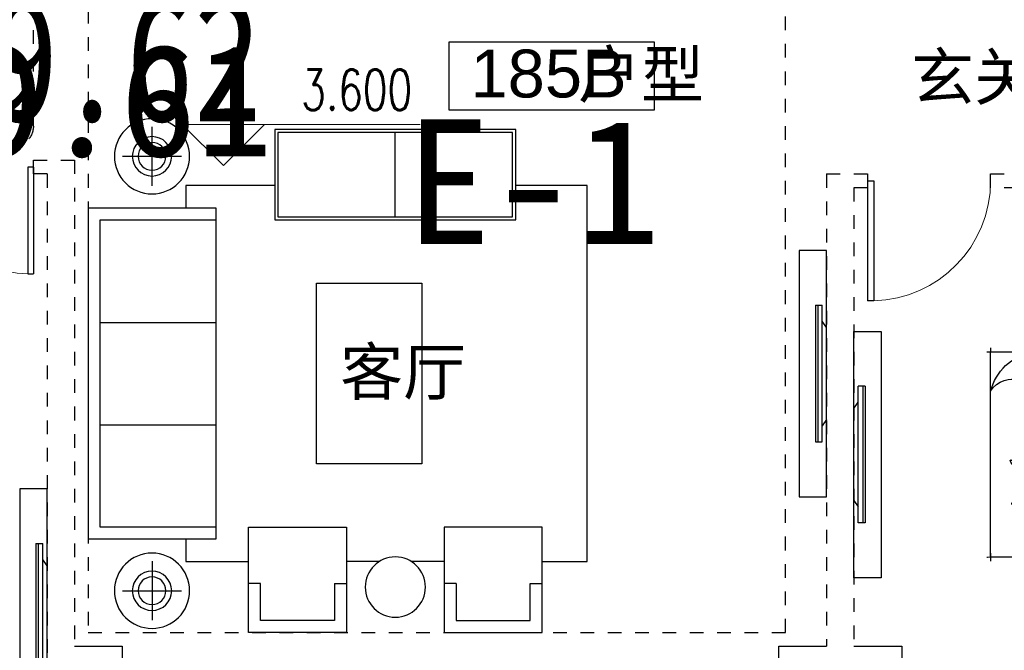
# Model space of a CAD drawing. Header units: millimetres. Extents: x 296296 to 297283, y 219875 to 220035.
# Tile 68 of 256: x 296694.68 to 296701.88, y 220012.34 to 220016.94. Entities that reach past the tile are written whole.
import ezdxf
from ezdxf.enums import TextEntityAlignment as Align

# ---------------------------------------------------------------- set-up
doc = ezdxf.new("R2010")
doc.units = ezdxf.units.MM
for name, pattern in [('185洋房-中间套（报建版）-旧规$0$DASH', [0.35, 0.25, -0.1]), ('185洋房-中间套（报建版）-旧规$0$洋房户型$0$_DASH', [0.6000000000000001, 0.4, -0.2]), ('185洋房-中间套（报建版）-旧规$0$洋房户型$0$CONTINOUS', [0]), ('185洋房-中间套（报建版）-旧规$0$洋房户型$0$XU-140-SF-N1$0$DASH', [0.35, 0.25, -0.1]), ('CONTINOUS', [0])]:
    doc.linetypes.add(name, pattern=pattern)
doc.layers.add('$面积结果', color=7, linetype='Continuous')
doc.layers.add('面积-住宅全面积', color=1, linetype='Continuous')
for name, color, linetype, lineweight in [('A-注-房间名称.....ANNO-ROOM', 251, 'Continuous', 0), ('A-注-标高.........ANNO-HIGH', 251, 'Continuous', 0), ('面校面积', 1, 'CONTINOUS', 0)]:
    doc.layers.add(name, color=color, linetype=linetype, lineweight=lineweight)
doc.styles.add('_TCH_DIM', font='SIMPLEX', dxfattribs={"bigfont": 'GBCBIG'})
doc.styles.add('dw', font='simhei.ttf')
doc.styles.get("Standard").update_dxf_attribs({"font": 'arial.ttf'})

# ---------------------------------------------------------------- blocks, each defined once
blk = doc.blocks.new('4uyh5uj6kj67j75rykjtuk7tsik76ykj')
at = {"color": 253}
blk.add_lwpolyline([(849314.2793763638, 428423.8166638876), (850814.2793763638, 428423.8166638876), (850814.2793763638, 427923.8166638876), (849314.2793763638, 427923.8166638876)], close=True, dxfattribs=at)
for s, height, p in [('户型', 337.5886524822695, (850258.6666666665, 428017.5)), ('185B', 350, (849471.1666666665, 428017.5)), ('玄关', 337.5886524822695, (852694.0000000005, 428000)), ('客厅', 337.5886524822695, (848518.0000000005, 425844.5))]:
    blk.add_text(s, height=height, dxfattribs=at).set_placement(p)
blk = doc.blocks.new('*U1185')
at = {"color": 253}
for p, q in [((81.74266609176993, 1227.285564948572), (31.14089684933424, 1227.28556510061)), ((31.14089620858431, 1109.991018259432), (31.14089684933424, 1227.28556510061)), ((64.69396885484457, 1227.285564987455), (64.69396468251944, 227.2593740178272)), ((81.74266609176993, 1227.285564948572), (81.7426618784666, 227.2593739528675)), ((-3.98270785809e-05, 1063.073199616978), (31.14089619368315, 1109.991018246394)), ((31.14089324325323, 344.5539209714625), (31.14089620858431, 1109.991018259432)), ((-4.22820448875e-05, 391.4717398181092), (-3.98270785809e-05, 1063.073199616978)), ((-4.22820448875e-05, 391.4717398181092), (31.14089324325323, 344.5539209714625)), ((31.1408926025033, 227.259374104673), (31.1408932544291, 344.5539209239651)), ((81.7426618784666, 227.2593739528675), (31.1408926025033, 227.259374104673))]:
    blk.add_line(p, q, dxfattribs=at)
blk.add_lwpolyline([(199.9999588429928, -172.7275289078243), (-4.11570072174e-05, -172.7275289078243), (-4.0790066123e-05, 1627.272469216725), (199.9999588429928, 1627.272469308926)], close=True, dxfattribs=at)
blk = doc.blocks.new('185洋房-中间套（报建版）-旧规$0$洋房户型$0$11A$C643C1FD2')
at = {"color": 253}
for points in [[(28.00162752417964, 342.6770962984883, -0.2633679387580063), (0.0515171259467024, 361.4657623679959, -0.494818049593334), (9.22300753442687, 380.2089987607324, -0.049224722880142), (26.89366485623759, 381.9528907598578, -0.0368308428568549), (50.53589313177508, 380.2089987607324, -0.0318926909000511), (88.513958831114, 372.0737317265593, 0.0357819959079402), (122.4282498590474, 365.0841070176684, 0.0329412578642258), (212.0899194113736, 359.1705537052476, 0.0265644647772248), (323.3170857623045, 365.0841070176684, 0.0179054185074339), (360.8313586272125, 370.4487565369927, -0.0333974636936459), (381.0393698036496, 372.7026747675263, -0.0320396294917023), (418.1219118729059, 371.9701745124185, 0.018441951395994), (482.4437609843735, 368.9494421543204, 0.0108372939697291), (547.20722402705, 369.7023622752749, 0.0146238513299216), (595.1154809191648, 372.7026747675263, 0.1112493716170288), (617.6622878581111, 380.009099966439, -0.1537083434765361), (634.5505437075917, 383.9622313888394, -0.0764444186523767), (641.9869964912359, 382.2391803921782, -0.215512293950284), (643.9398537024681, 380.2089987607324, -0.5858582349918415), (641.2773915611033, 377.1638927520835, 0.3634893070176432), (636.428366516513, 374.5792910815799, 0.1917162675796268), (636.3710470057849, 363.0441536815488, -0.1296753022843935), (638.3061893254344, 346.4303289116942, -0.0173502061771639), (635.3064320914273, 329.6262630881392, 0.0193256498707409), (632.6727208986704, 314.5282753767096, 0.0188175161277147), (626.0583722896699, 246.1461785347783, 0.0218280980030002), (625.1612337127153, 186.9199199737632, 0.0062041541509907), (626.5468691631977, 153.0692459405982, 0.0019630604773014), (632.6727208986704, 46.17539165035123, 0.0283408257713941), (636.9498540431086, 10.04676229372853, -0.1170135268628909), (636.428366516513, 1.137023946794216, -0.3660599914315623), (634.9992988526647, 0.2057491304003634, -0.0397304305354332), (621.4055880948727, 3.013640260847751, -0.0483088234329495), (607.6671159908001, 8.49546699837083, 0.0629807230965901), (596.9933037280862, 12.39658056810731, 0.0405796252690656), (573.5959727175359, 15.7771522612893, 0.0143450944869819), (506.85604535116, 18.02642949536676, 0.0054844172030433), (381.4113608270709, 17.27782013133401, 0.0071527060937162), (285.2684470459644, 14.27319686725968, 0.0087615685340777), (242.7241944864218, 11.586396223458, -0.0081531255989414), (197.0090114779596, 8.643489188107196, -0.062510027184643), (139.879690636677, 13.04411358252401, 0.078669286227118), (94.29284231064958, 15.08410701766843, 0.0478250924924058), (71.93141105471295, 10.36764307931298, -0.0344939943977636), (41.1465831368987, 3.013640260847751, -0.0235713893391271), (15.81139786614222, -8.1299222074e-06, -0.5102284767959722), (14.85667191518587, 1.137023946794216), (22.36815910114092, 31.16260241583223), (43.02460189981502, 113.7327313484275, 0.0730409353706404), (44.97563112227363, 133.3135636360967, 0.0233051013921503), (39.26876032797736, 194.4262439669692, 0.0182988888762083), (35.19884174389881, 217.2706755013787, -0.0109698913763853), (27.85368260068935, 255.2657693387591, -0.0422811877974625), (24.94686314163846, 289.579173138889, -0.0272005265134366), (27.85368260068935, 342.9727865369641)], [(501.8616993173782, 368.8804882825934, 0.0278421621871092), (478.0799251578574, 358.2673156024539, 0.0486850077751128), (465.5431597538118, 350.1835615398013, 0.0236664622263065), (437.6198862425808, 325.8245057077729, 0.0312234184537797), (418.5966097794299, 305.1453350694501, 0.0468009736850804), (413.4886008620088, 297.4792006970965, 0.023190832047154), (405.4516541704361, 280.7496055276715)], [(583.8483481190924, 374.5792910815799, 0.0881531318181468), (549.3185234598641, 371.0355364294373, 0.0881531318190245), (518.1231781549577, 355.8132692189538, 0.0775471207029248), (496.4769416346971, 334.2011149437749, 0.077547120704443), (482.4437609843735, 307.0218101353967)], [(118.3913605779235, 15.79728258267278, 0.0097294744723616), (145.6801728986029, 24.82911724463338, 0.009729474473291), (172.5969230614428, 34.91583502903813, 0.0079705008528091), (194.3418602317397, 43.95450188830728, 0.0079705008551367), (215.7876314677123, 53.68171564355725)]]:
    blk.add_lwpolyline(points, format="xyb", dxfattribs=at)
blk = doc.blocks.new('185洋房-中间套（报建版）-旧规$0$洋房户型$0$11A$C5A527934')
at = {"color": 253}
for p, q in [((122.7863028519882, 492.3297854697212), (194.0422210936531, 398.7701386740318)), ((469.082148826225, 493.1734273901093), (467.2889541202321, 399.6312042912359)), ((194.0422210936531, 398.7701386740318), (261.6452530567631, 281.4336128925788)), ((347.0384173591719, 320.5457457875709), (364.8287260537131, 400.5479455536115)), ((467.2889541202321, 399.6312042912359), (490.5114477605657, 289.7861020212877)), ((592.6898554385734, 326.9167924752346), (677.8384109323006, 360.9532905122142)), ((677.8384109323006, 360.9532905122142), (699.5126560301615, 357.8590980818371)), ((329.248285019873, 268.9888375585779), (347.0384173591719, 320.5457457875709)), ((490.5114477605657, 289.7861020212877), (530.7634408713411, 243.3727071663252)), ((530.7634408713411, 243.3727071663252), (592.6898554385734, 326.9167924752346)), ((69.51041293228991, 247.6549006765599), (37.09750266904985, 229.6184736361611)), ((162.0198065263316, 260.0996760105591), (69.51041293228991, 247.6549006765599)), ((277.656460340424, 231.6545115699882), (162.0198065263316, 260.0996760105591)), ((277.656460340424, 231.6545115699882), (233.1808649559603, 174.7640555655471)), ((261.6452530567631, 281.4336128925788), (277.656460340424, 231.6545115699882)), ((277.656460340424, 231.6545115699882), (329.248285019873, 268.9888375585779)), ((277.656460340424, 231.6545115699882), (288.2512753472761, 146.9533973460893)), ((363.562474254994, 226.3543945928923), (318.6659118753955, 193.8651198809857)), ((530.7634408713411, 243.3727071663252), (363.562474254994, 226.3543945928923)), ((530.7634408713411, 243.3727071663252), (502.8965543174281, 169.1111991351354)), ((530.7634408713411, 243.3727071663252), (591.1416068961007, 268.1265008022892)), ((591.1416068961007, 268.1265008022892), (653.0678451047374, 265.0323083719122)), ((653.0678451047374, 265.0323083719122), (741.3128976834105, 249.5610920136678)), ((741.3128976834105, 249.5610920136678), (744.2826452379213, 243.7632998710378)), ((233.1808649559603, 174.7640555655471), (174.4729873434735, 132.0963089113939)), ((318.6659118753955, 193.8651198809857), (307.8287011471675, 186.1295117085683)), ((502.8965543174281, 169.1111991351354), (521.4744786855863, 94.8498182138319)), ((174.4729873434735, 132.0963089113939), (90.85874809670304, 132.0963089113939)), ((289.9070901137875, 133.7158508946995), (300.5571840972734, 48.57280439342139)), ((521.4744786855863, 94.8498182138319), (569.7114051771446, 38.53747242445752))]:
    blk.add_line(p, q, dxfattribs=at)
blk.add_lwpolyline([(405.0356356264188, 391.5003112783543, -0.0256263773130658), (394.5934741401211, 394.0405346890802, -0.0108003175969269), (278.209239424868, 431.5106167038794, -0.0045599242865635), (199.4338971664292, 459.5707737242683, -0.0112502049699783), (167.8769151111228, 471.9491266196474, -0.0693939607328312), (150.9364112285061, 481.9861399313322, 0.0797562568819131), (135.9971100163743, 490.4264496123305, 0.1063994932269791), (122.7863028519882, 492.3297854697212, 0.3286420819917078), (119.1773717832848, 489.2655320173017, 0.2995467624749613), (121.3153486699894, 483.4137400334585, -0.1899166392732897), (126.2542959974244, 475.4833428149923, -0.0335175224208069), (127.3176843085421, 466.2475801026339, -0.0756271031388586), (126.8906863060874, 462.1304654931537, -0.0534886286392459), (124.2209201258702, 455.063051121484, -0.0178378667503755), (113.3135905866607, 435.2732662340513, -0.0383935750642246), (97.84424402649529, 413.4275901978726, 0.0595290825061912), (88.45066338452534, 398.9000875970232, 0.0359425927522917), (78.95537845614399, 375.3470172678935, 0.011245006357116), (55.85925023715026, 297.6302435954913, 0.0062027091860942), (46.61283075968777, 262.009805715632, -0.010783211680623), (41.10622010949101, 241.5682398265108, -0.0194848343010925), (37.09750266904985, 229.6184736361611, -0.0050616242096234), (19.43351800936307, 184.4461909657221, -0.1013919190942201), (4.367418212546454, 161.6979340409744, 0.2237680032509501), (2.24386440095e-05, 149.6127858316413, 0.2555795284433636), (2.805489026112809, 145.4583129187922, 0.0815627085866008), (16.92475666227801, 140.8788286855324, 0.0718052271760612), (32.32184490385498, 140.7632261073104, -0.0699853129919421), (48.11559286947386, 140.7018463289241, -0.0354599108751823), (101.6783004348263, 129.0320565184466, -0.0294323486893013), (163.8247328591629, 106.7504570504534, -0.0015539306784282), (193.8273851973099, 93.84524431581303, 0.0015200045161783), (224.4987916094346, 80.64991030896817, 0.004735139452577), (256.237719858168, 67.46336765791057, -0.0038204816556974), (295.604757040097, 51.19196171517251, -0.2960011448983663), (315.3198151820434, 22.10359100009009, 0.6497743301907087), (334.6137799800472, 13.98520612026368, 0.0231899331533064), (338.6621444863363, 18.15789371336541, -0.0288000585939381), (341.960333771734, 21.48196777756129, -0.0057266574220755), (347.8876233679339, 26.68343014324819, 0.0043580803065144), (355.6948428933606, 33.49688085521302, 0.0275279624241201), (370.9950301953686, 48.67188713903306, 0.0462141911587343), (378.6929041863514, 58.96571177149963, 0.194121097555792), (381.2113511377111, 73.97301234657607, -0.1337189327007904), (382.2652226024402, 95.61669339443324, -0.0057790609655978), (388.9653815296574, 115.431317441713, -0.0088817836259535)], format="xyb", dxfattribs=at)
blk.add_lwpolyline([(770.2698468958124, 299.0561550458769, 0.1013919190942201), (787.0352203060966, 320.5827156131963, -0.2237680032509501), (792.3160632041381, 332.2975630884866, -0.2555795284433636), (789.8372789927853, 336.6548462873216, -0.0815627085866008), (776.1105519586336, 342.3030636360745, -0.0718052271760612), (760.7676185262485, 343.5984725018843, 0.0699853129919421), (745.0250362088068, 344.8702209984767, 0.0354599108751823), (692.5143547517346, 360.6111221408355, 0.0294323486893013), (632.2585668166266, 387.5905357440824, 0.0015539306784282), (603.3333250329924, 402.757409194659, -0.0015200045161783), (573.7635334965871, 418.2648087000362, -0.004735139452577), (543.1286866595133, 433.8452654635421, 0.0038204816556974), (505.1246174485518, 453.0861851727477, 0.2960011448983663), (487.6971029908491, 483.6000929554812, 0.265444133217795), (469.082148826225, 493.1734273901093, -0.0231899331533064), (464.7258680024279, 489.3233112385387, 0.0288000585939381), (461.1825995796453, 486.2618132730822, 0.0057266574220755), (454.8740680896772, 481.5299634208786, -0.0043580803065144), (446.5675822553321, 475.3349589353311, -0.0275279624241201), (430.149279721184, 461.3773126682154, -0.0462141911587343), (421.6850562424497, 451.7037915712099, -0.194121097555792), (418.0237477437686, 436.9336708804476, 0.1337189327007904), (415.3140452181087, 415.4344363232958, 0.0115049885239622), (398.5551213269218, 377.3189803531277, 0.0088817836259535), (374.8533441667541, 328.8747350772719, 0.0124257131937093), (341.4359616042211, 267.358714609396, -0.0336123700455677), (330.0450882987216, 244.0923795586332), (309.3242681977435, 193.4073047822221), (293.3396342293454, 154.3073867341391, 0.2243410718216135), (280.2644931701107, 142.336453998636, -0.7227715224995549), (280.1118582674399, 134.362428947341, -0.1035130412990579), (283.475598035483, 133.9159818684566, 0.0534647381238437), (289.9907356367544, 133.7042395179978, 0.0301092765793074), (310.7412826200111, 129.5083340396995, -0.0314364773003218), (330.6279829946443, 125.5419687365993, -0.0532399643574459), (344.2355694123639, 125.1658530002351, 0.0551795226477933), (357.3661006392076, 124.7520930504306, 0.0562710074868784), (380.1486569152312, 118.8334074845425, 0.0108003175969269), (493.3185365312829, 72.55300682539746, 0.0045599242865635), (569.7114051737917, 38.53747242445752, 0.0112502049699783), (600.2267866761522, 23.7767736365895, 0.0693939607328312), (616.3481453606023, 12.47084147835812, -0.0797562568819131), (630.5965715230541, 2.91030277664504, -0.1063994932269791), (643.622630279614, -7.6228861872e-06, -0.3286420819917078), (647.45581179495, 2.778616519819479, -0.2995467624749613), (645.7726487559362, 8.777064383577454, 0.1899166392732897), (641.4560746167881, 17.06268979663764, 0.0335175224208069), (641.103711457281, 26.35278924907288, 0.0756271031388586), (641.8450193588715, 30.42506412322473, 0.0534886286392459), (645.0486305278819, 37.26705745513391, 0.0178378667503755), (657.4407085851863, 56.16260785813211, 0.0383935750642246), (674.5389620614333, 76.75833489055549, -0.0595290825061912), (685.0184041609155, 90.52310813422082, -0.0359425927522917), (696.2910374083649, 113.2791029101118, -0.011245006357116), (725.2760093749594, 188.9969967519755, -0.0062027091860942), (737.2254412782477, 223.8039349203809, 0.010783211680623), (744.2826452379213, 243.7632998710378, 0.0194848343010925), (749.1954882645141, 255.370655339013, 0.0050616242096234)], format="xyb", close=True, dxfattribs=at)
blk = doc.blocks.new('185洋房-中间套（报建版）-旧规$0$洋房户型$0$11cdx床头灯2.0')
at = {"color": 253}
for p, q in [((0, 121.9930754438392), (0, 164.8358911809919)), ((-22.36753262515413, 36.55522483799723), (-61.20316116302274, 100.0242339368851)), ((-6.675826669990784, 42.33230819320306), (-18.26673075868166, 115.8317782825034)), ((10.03221337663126, 41.66468136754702), (27.45064381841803, 114.0049844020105)), ((25.21293987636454, 34.65398449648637), (68.98890671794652, 94.82196510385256)), ((-121.9930754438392, 0), (-164.8358911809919, 0)), ((-41.66468137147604, 10.0322133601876), (-114.0049843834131, 27.45064379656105)), ((-34.65398450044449, 25.21293987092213), (-94.82196508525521, 68.98890669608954)), ((-19.46074865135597, 0), (-38.24746614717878, 0)), ((0, 19.46074865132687), (0, 38.24746614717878)), ((19.46074865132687, 0), (38.24746614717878, 0)), ((36.55522483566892, 22.36753262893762), (100.0242339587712, 61.20316118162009)), ((42.33230819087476, 6.675826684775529), (115.8317783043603, 18.26673077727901)), ((121.9930754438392, 0), (164.8358911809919, 0)), ((-42.33230818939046, -6.675826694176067), (-115.831778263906, -18.26673078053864)), ((-36.55522482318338, -22.36753264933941), (-100.0242339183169, -61.20316118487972)), ((-25.21293984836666, -34.65398451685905), (-68.9889066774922, -94.82196510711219)), ((-27.26200928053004, -114.0502396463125), (-9.963274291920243, -41.68122052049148)), ((0, -19.46074865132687), (0, -38.24746614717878)), ((18.72336690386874, -113.8760766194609), (6.952890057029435, -42.28768495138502)), ((62.58618011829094, -99.16473352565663), (22.87297582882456, -36.24110863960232)), ((34.65398451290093, -25.21293985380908), (96.00410843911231, -67.33413310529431)), ((41.66468137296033, -10.03221335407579), (114.3802456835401, -25.8424789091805)), ((0, -121.9930754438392), (0, -164.8358911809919))]:
    blk.add_line(p, q, dxfattribs=at)
for points in [[(0, 164.8358911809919), (0, 121.9930754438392)], [(-164.8358911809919, 0), (-121.9930754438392, 0)], [(164.8358911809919, 0), (122.0982539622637, -1.711093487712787)], [(0, -164.8358911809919), (0, -121.9930754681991)]]:
    blk.add_lwpolyline(points, dxfattribs=at)
for radius in [42.85546614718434, 38.24746614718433]:
    blk.add_circle((0, 0), radius, dxfattribs=at)
for centre, start, end in [((-55.65763585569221, 60.34635381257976), 97.98094052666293, 167.5444984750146), ((-28.32740078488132, 77.05201628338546), 75.48094052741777, 145.0444984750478), ((3.315424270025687, 82.02720775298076), 52.98094052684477, 122.5444984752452), ((34.45350603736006, 74.51450042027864), 30.48094052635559, 100.0444984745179), ((60.34635383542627, 55.6576358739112), 7.980940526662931, 77.54449847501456), ((-82.02720773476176, 3.315424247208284), 142.9809405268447, 212.5444984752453), ((-74.51450040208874, 34.45350601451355), 120.4809405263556, 190.0444984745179), ((77.05201630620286, 28.32740080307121), 345.4809405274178, 55.04449847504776), ((82.02720777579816, -3.315424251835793), 322.9809405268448, 32.54449847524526), ((-77.05201626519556, -28.32740080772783), 165.4809405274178, 235.0444984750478), ((-60.34635379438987, -55.65763587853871), 187.9809405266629, 257.5444984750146), ((55.65763589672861, -60.34635381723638), 277.9809405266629, 347.5444984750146), ((74.51450044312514, -34.45350601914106), 300.4809405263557, 10.04449847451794), ((-34.45350599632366, -74.51450042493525), 210.4809405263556, 280.044498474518), ((-3.31542422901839, -82.02720775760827), 232.9809405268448, 302.5444984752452), ((28.32740082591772, -77.05201628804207), 255.4809405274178, 325.0444984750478)]:
    blk.add_arc(centre, 40.1031497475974, start, end, dxfattribs=at)
blk = doc.blocks.new('*U1187')
at = {"color": 253}
for p, q in [((-750, 0), (-1200, 0)), ((-1200, 0), (-1200, -450)), ((-1200, 0), (1250, 0)), ((750, 0), (-750, 0)), ((-750, 0), (-750, -2100)), ((-750, -450), (-750, 0)), ((750, -2100), (750, 0)), ((750, -450), (750, 0)), ((750, 0), (1250, 0)), ((1250, 0), (1250, -450)), ((-1180, -50), (-1180, -430)), ((-770, -430), (-770, -50)), ((750, -52.37141133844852), (-750, -52.37141133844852)), ((770, -430), (770, -50)), ((1230, -50), (1230, -430)), ((-1180, -430), (-770, -430)), ((1230, -430), (770, -430)), ((-1200, -450), (-750, -450)), ((1250, -450), (750, -450)), ((-750, -2100), (750, -2100))]:
    blk.add_line(p, q, dxfattribs=at)
at = {"color": 253, "linetype": '185洋房-中间套（报建版）-旧规$0$洋房户型$0$CONTINOUS', "ltscale": 2.5}
blk.add_line((750, -494.0539780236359), (20.36155039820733, -493.6936342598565), dxfattribs=at)
at = {"color": 253}
for points in [[(-1150, -20), (-1150, -50), (-1180, -50)], [(-800, -20), (-1150, -20)], [(-800, -20), (-800, -50), (-770, -50)], [(800, -20), (800, -50), (770, -50)], [(800, -20), (1200, -20)], [(1200, -20), (1200, -50), (1230, -50)]]:
    blk.add_lwpolyline(points, dxfattribs=at)
for points in [[(-1200, -332.5829230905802, 0, 18, 0), (-1200, -478.5486145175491, 10, 10, 0)], [(-750, -349.7433749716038, 0, 10, 0), (-750, -477.732901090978, 10, 10, 0)], [(750, -349.7433749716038, 0, 10, 0), (750, -477.732901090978, 10, 10, 0)], [(1250, -332.5829230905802, 0, 18, 0), (1250, -478.5486145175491, 10, 10, 0)], [(-1230.642982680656, -450, 10, 0, 0), (-1052.928873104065, -450, 10, 10, 0)], [(-723.3039343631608, -450, 18, 0, 0), (-882.4855411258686, -450, 10, 10, 0)], [(723.3039343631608, -450, 18, 0, 0), (882.4855411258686, -450, 10, 10, 0)], [(1280.642982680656, -450, 10, 0, 0), (1102.928873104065, -450, 10, 10, 0)], [(518.4798599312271, -1858.974266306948, 10, 0, 0.3742418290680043), (684.35406832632, -1895.367973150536, 10, 10, -2.215859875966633)], [(536.134763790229, -1863.698682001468, 10, 0, -0.1770186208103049), (543.2691898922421, -1995.667389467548, 10, 10, 2.215859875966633)], [(-750, -2005.373558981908, 0, 10, 0), (-750, -2130, 10, 10, 0)], [(750, -1958.516598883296, 0, 10, 0), (750, -2130, 10, 10, 0)], [(-508.2516379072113, -2100, 0, 10, 0), (-780, -2100, 10, 10, 0)], [(625.3735589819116, -2100, 0, 10, 0), (780, -2100, 10, 10, 0)]]:
    blk.add_lwpolyline(points, format="xyseb", dxfattribs=at)
at = {"color": 253, "linetype": '185洋房-中间套（报建版）-旧规$0$洋房户型$0$CONTINOUS', "ltscale": 2.5}
for centre, radius, start, end in [((21.14168031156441, -1775.735626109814), 1282.042229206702, 90.03486480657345, 126.977026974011), ((139.3821512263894, -1124.520932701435), 641.9571511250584, 100.6846126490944, 154.0789214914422), ((365.9483600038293, -1720.672995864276), 391.6461517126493, 284.3565564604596, 348.6982700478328), ((623.9434106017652, -1781.829325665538), 129.6719098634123, 228.5450077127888, 346.4386693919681), ((369.1637179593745, -1944.946974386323), 181.3429785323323, 301.1833281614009, 22.206194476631)]:
    blk.add_arc(centre, radius, start, end, dxfattribs=at)
at = {"color": 253, "linetype": '185洋房-中间套（报建版）-旧规$0$洋房户型$0$XU-140-SF-N1$0$DASH', "ltscale": 2.5}
blk.add_arc((-607.918790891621, -855.2302890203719), 175.8930122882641, 5.188406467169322, 143.8786841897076, dxfattribs=at)
at = {"color": 253, "xscale": -1}
for name, p in [('185洋房-中间套（报建版）-旧规$0$洋房户型$0$11cdx床头灯2.0', (-975, -225)), ('185洋房-中间套（报建版）-旧规$0$洋房户型$0$11A$C643C1FD2', (39.69373633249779, -485.6770544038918))]:
    blk.add_blockref(name, p, dxfattribs=at)
at = {"color": 253}
for name, p in [('185洋房-中间套（报建版）-旧规$0$洋房户型$0$11cdx床头灯2.0', (1000, -225)), ('185洋房-中间套（报建版）-旧规$0$洋房户型$0$11A$C643C1FD2', (-39.69373633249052, -485.6770544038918)), ('185洋房-中间套（报建版）-旧规$0$洋房户型$0$11A$C5A527934', (-685.6395401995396, -1956.163217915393))]:
    blk.add_blockref(name, p, dxfattribs=at)
blk = doc.blocks.new('185洋房-中间套（报建版）-旧规$0$洋房户型$0$11Sofa_1_ICDA')
at = {"color": 253}
for p, q in [((-850, 1100), (-850, -1100)), ((0, 1100), (-850, 1100)), ((0, 1100), (0, -1100)), ((-80, 1020), (-850, 1020)), ((-80, -1020), (-80, 1020)), ((-80, 340), (-850, 340)), ((-80, -340), (-850, -340)), ((-850, -1020), (-80, -1020)), ((-850, -1100), (0, -1100))]:
    blk.add_line(p, q, dxfattribs=at)
blk = doc.blocks.new('185洋房-中间套（报建版）-旧规$0$洋房户型$0$11Sofa_4_ICDA')
at = {"color": 253}
for p, q in [((80.00000000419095, 325.4545454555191), (4.1909516e-09, 325.4545454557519)), ((80.00000000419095, 325.4545454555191), (25.45454545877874, 325.4545454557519)), ((570.9090909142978, 325.4545454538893), (625.4545454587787, 325.4545454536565)), ((570.9090909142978, 325.4545454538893), (650.9090909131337, 325.4545454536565))]:
    blk.add_line(p, q, dxfattribs=at)
for points in [[(650.9090909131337, -2.3283064e-09), (650.9090909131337, 699.9999999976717), (9.0803951e-09, 699.9999999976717), (0, 0), (650.9090909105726, -2.3283064e-09), (650.9090909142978, 325.454545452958)], [(80.00000000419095, 325.4545454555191), (80.0000000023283, 79.99999999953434), (570.9090909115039, 79.99999999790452), (570.9090909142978, 325.4545454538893)], [(80.00000000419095, 325.4545454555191), (80.0000000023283, 79.99999999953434), (570.9090909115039, 79.99999999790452), (570.9090909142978, 325.4545454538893)]]:
    blk.add_lwpolyline(points, dxfattribs=at)
blk = doc.blocks.new('185洋房-中间套（报建版）-旧规$0$洋房户型$0$11Sofa_5_ICDA')
at = {"color": 253}
for points in [[(0, 0), (1600, 0), (1600, -600), (0, -600)], [(20, -20), (1580, -20), (1580, -580), (20, -580)]]:
    blk.add_lwpolyline(points, close=True, dxfattribs=at)
blk.add_lwpolyline([(799.9975441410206, -580), (799.999915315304, -20)], dxfattribs=at)
blk = doc.blocks.new('*U1188')
at = {"color": 253}
for p, q in [((-425.0000000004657, 1246.488670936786), (-425.0000000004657, 1639.215943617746)), ((-228.6363636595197, 1442.852307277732), (-621.3636363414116, 1442.852307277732)), ((-2367.147781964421, -1248.922221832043), (-2148.676227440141, -1248.922221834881)), ((-1936.528427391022, -1248.922221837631), (-1718.056872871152, -1248.922221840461)), ((-425.0000000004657, -1246.488670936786), (-425.0000000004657, -1639.215943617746)), ((-228.6363636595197, -1442.852307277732), (-621.3636363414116, -1442.852307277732))]:
    blk.add_line(p, q, dxfattribs=at)
for points in [[(-3018.056872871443, -1248.922221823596), (-3318.056872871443, -1248.922221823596), (-3318.056872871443, 1248.922221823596), (-2842.602327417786, 1248.922221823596)], [(-1242.602327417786, 1248.922221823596), (-649.9999999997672, 1248.922221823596), (-649.9999999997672, 1100)], [(-650.0000000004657, -1100), (-650.0000000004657, -1248.922221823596), (-1067.14778196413, -1248.922221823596)]]:
    blk.add_lwpolyline(points, dxfattribs=at)
blk.add_lwpolyline([(-1519.014904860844, -600), (-1519.014904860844, 600), (-2219.014904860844, 600), (-2219.014904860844, -600)], close=True, dxfattribs=at)
for centre, radius in [((-425.0000000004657, 1442.852307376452), 250), ((-425.0000000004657, 1442.852307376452), 130.9090908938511), ((-425.0000000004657, 1442.852307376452), 91.63636362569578), ((-2042.602327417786, -1418.475540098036), 200), ((-425.0000000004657, -1442.852307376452), 250), ((-425.0000000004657, -1442.852307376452), 130.9090908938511), ((-425.0000000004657, -1442.852307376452), 91.63636362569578)]:
    blk.add_circle(centre, radius, dxfattribs=at)
for name, p in [('185洋房-中间套（报建版）-旧规$0$洋房户型$0$11Sofa_5_ICDA', (-2842.602327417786, 1620)), ('185洋房-中间套（报建版）-旧规$0$洋房户型$0$11Sofa_1_ICDA', (0, 0)), ('185洋房-中间套（报建版）-旧规$0$洋房户型$0$11Sofa_4_ICDA', (-1718.056872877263, -1719.999999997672))]:
    blk.add_blockref(name, p, dxfattribs=at)
at = {"color": 253, "xscale": -1}
blk.add_blockref('185洋房-中间套（报建版）-旧规$0$洋房户型$0$11Sofa_4_ICDA', (-2367.147781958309, -1719.999999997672), dxfattribs=at)
blk = doc.blocks.new('185洋房-中间套（报建版）-旧规$0$洋房户型$0$$DorLib2D$00000001')
at = {"color": 253}
for p, q in [((0.45, 0.9750000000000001), (0.5000000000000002, 0.9750000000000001)), ((0.45, 0), (0.45, 0.9750000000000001)), ((0.5, 0), (0.5, 0.9750000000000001)), ((0.5, 0), (0.45, 0))]:
    blk.add_line(p, q, dxfattribs=at)
at = {"color": 253, "lineweight": 13}
blk.add_arc((0.475, 0), 0.975, 91.4692835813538, 180, dxfattribs=at)
blk = doc.blocks.new('185洋房-中间套（报建版）-旧规')
at = {"color": 253, "linetype": '185洋房-中间套（报建版）-旧规$0$DASH'}
for p, q in [((24999.99993213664, 5999.999979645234), (24999.99993213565, 2450.000000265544)), ((25299.99993213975, 5999.999979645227), (24999.99993213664, 5999.999979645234)), ((25299.99993213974, 5899.999979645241), (25299.99993213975, 5999.999979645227)), ((18299.9999321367, 5899.999979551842), (17600.00192846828, 5899.999979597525)), ((18299.99993213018, 5799.999979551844), (18299.9999321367, 5899.999979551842)), ((19499.99993213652, 5899.999979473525), (19199.99993213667, 5899.999979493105)), ((19199.99993213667, 5899.999979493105), (19199.99993213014, 5799.999979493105)), ((19499.99993213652, 5899.999979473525), (19499.99993213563, 2450.000000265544)), ((25199.99993213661, 5899.999979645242), (25199.99993213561, 2350.000000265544)), ((25199.99993213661, 5899.999979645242), (25299.99993213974, 5899.999979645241)), ((17500.00192846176, 5799.999979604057), (18299.99993213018, 5799.999979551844)), ((19199.99993213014, 5799.999979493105), (19299.99993213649, 5799.99997948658)), ((19299.99993213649, 5799.99997948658), (19299.99993213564, 2450.000000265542))]:
    blk.add_line(p, q, dxfattribs=at)
at = {"color": 253, "linetype": 'Continuous'}
for p, q in [((19299.99993213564, 2450.000000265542), (18949.99993213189, 2450.000000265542)), ((18949.99993213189, 2450.000000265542), (18949.99993213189, 2250.000000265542)), ((19849.99997074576, 2450.000000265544), (19499.99993213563, 2450.000000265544)), ((19849.99997074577, 2250.000000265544), (19849.99997074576, 2450.000000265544)), ((24999.99993213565, 2450.000000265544), (24649.99997074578, 2450.000000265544)), ((24649.99997074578, 2450.000000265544), (24649.99997074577, 2250.000000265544))]:
    blk.add_line(p, q, dxfattribs=at)
at = {"color": 253, "linetype": '185洋房-中间套（报建版）-旧规$0$洋房户型$0$_DASH', "ltscale": 0.5}
blk.add_lwpolyline([(25299.99981139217, 6249.999991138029), (25299.99981140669, 8349.99999644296, -0.4142135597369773), (25449.99981005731, 8499.9999964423), (26649.99985577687, 8500.000004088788, -0.4142135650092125), (26799.99985712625, 8350.000004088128), (26799.99985711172, 6249.999998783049, -0.4142135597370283), (26649.99985846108, 6099.999998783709), (25449.99981274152, 6099.999991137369, -0.4142135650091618)], format="xyb", close=True, dxfattribs=at)
blk.add_lwpolyline([(19799.9999321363, 7099.999979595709), (24899.99993213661, 7099.999979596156), (24899.99993213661, 2550.000000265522), (19799.9999321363, 2550.000000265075)], close=True, dxfattribs=at)
at = {"color": 253, "xscale": 1.1, "yscale": 1.1, "zscale": 1.1}
blk.add_blockref('*U1188', (24899.99985000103, 4442.000011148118), dxfattribs=at)
at = {"color": 253, "zscale": 100}
for p, xscale, yscale, rotation in [((25699.99993213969, 5949.999979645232), 800, 800, 180), ((18749.99993213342, 5849.999979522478), -900, 900, 179.9999999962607)]:
    blk.add_blockref('185洋房-中间套（报建版）-旧规$0$洋房户型$0$$DorLib2D$00000001', p, dxfattribs=dict(at, xscale=xscale, yscale=yscale, rotation=rotation))
at = {"color": 253}
for p in [(19500.00001180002, 3714.727540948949), (25200.00001171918, 1972.727540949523)]:
    blk.add_blockref('*U1185', p, dxfattribs=at)
at = {"color": 253, "rotation": 89.99996290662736}
blk.add_blockref('*U1187', (16200.00044522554, 3850.000191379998), dxfattribs=at)
at = {"color": 253, "xscale": -1}
blk.add_blockref('*U1185', (19299.99992977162, 3122.726361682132), dxfattribs=at)

msp = doc.modelspace()

# ---------------------------------------------------------------- block references
at = {"xscale": 0.001, "yscale": 0.001, "zscale": 0.001}
msp.add_blockref('4uyh5uj6kj67j75rykjtuk7tsik76ykj', (295848.5037488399, 219588.3577637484), dxfattribs=at)

# ---------------------------------------------------------------- next in the draw order: block references
at = {"xscale": -0.001, "yscale": 0.001, "zscale": 0.001}
msp.add_blockref('185洋房-中间套（报建版）-旧规', (296720.0786040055, 220009.9162014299), dxfattribs=at)

# ---------------------------------------------------------------- next in the draw order: linework, layer by layer
at = {"layer": 'A-注-标高.........ANNO-HIGH'}
for p, q in [((296696.1678965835, 220015.8775979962), (296695.8678965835, 220016.1775979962)), ((296695.8678965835, 220016.1775979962), (296697.6078965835, 220016.1775979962)), ((296696.1678965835, 220015.8775979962), (296696.4678965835, 220016.1775979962))]:
    msp.add_line(p, q, dxfattribs=at)

# ---------------------------------------------------------------- next in the draw order: texts
at = {"layer": '$面积结果', "color": 1, "style": 'dw'}
msp.add_text('149.61', height=0.820663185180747, dxfattribs=at).set_placement((296693.17980669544, 220015.94456458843))
at = {"layer": 'A-注-房间名称.....ANNO-ROOM', "color": 7, "style": '_TCH_DIM', "width": 0.7058823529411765}
msp.add_text('3.600', height=0.2975, dxfattribs=at).set_placement((296696.7378965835, 220016.2825979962))
at = {"layer": '面校面积', "color": 7, "style": 'dw'}
msp.add_text('E-1', height=0.9100000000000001, dxfattribs=at).set_placement((296698.4347697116, 220015.7599895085), align=Align.MIDDLE)
at = {"layer": '面积-住宅全面积', "color": 1, "style": 'dw', "width": 0.7999999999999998}
msp.add_text('149.62', height=0.9100000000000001, dxfattribs=at).set_placement((296693.4752798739, 220016.201797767))

doc.saveas('drawing.dxf')
